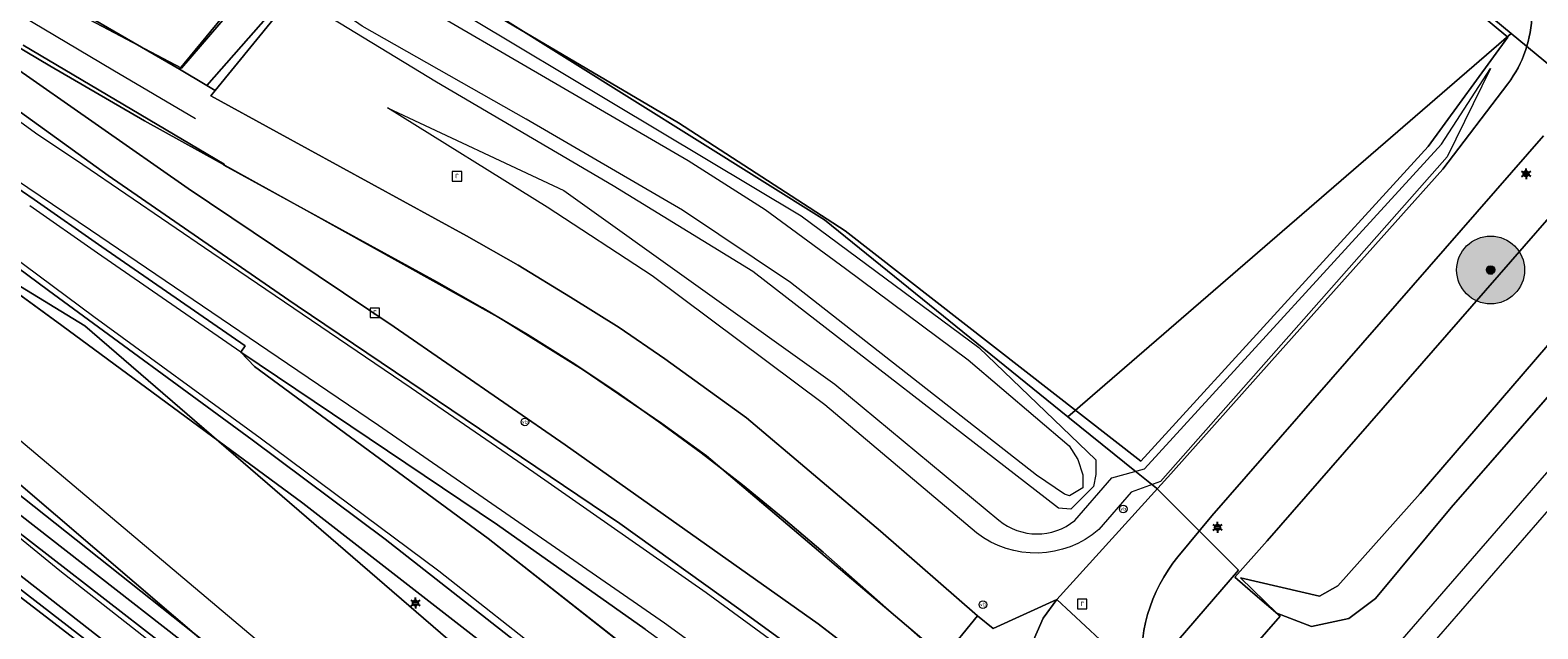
# Model space of a CAD drawing. Header units: millimetres. Extents: x 162876 to 168130, y 402614 to 405602.
# Tile 15 of 256: x 163959 to 164047, y 403104 to 403139. Entities that reach past the tile are written whole.
import ezdxf
from ezdxf.enums import TextEntityAlignment as Align

# ---------------------------------------------------------------- set-up
doc = ezdxf.new("R2010")
doc.units = ezdxf.units.MM
for name, color, linetype, lineweight in [('X-CA190022.004-UO-BGT_Ondergrond$0$GE_117_WGIGeleideconstructie_Grens_GEM', 253, 'X-CA190022.004-UO-BGT_Ondergrond$0$Vangrail', 9), ('X-CA190022.004-UO-BGT_Ondergrond$0$GE_201_SHDHek_Lijn_GEM', 253, 'X-CA190022.004-UO-BGT_Ondergrond$0$Hekwerk', 9), ('X-CA190022.004-UO-BGT_Ondergrond$0$GE_203_VGOHaag_Lijn_GEM', 253, 'X-CA190022.004-UO-BGT_Ondergrond$0$Heg', 9), ('X-CA190022.004-UO-BGT_Ondergrond$0$GE_208_SHDDraadraster_Lijn_GEM', 253, 'X-CA190022.004-UO-BGT_Ondergrond$0$RASTER', 9), ('X-CA190022.004-UO-BGT_Ondergrond$0$GE_214_Wegmarkering_Lijn_GEM', 253, 'Continuous', 9), ('X-CA190022.004-UO-BGT_Ondergrond$0$GE_244_Taludlijn_Lijn_GEM', 253, 'Continuous', 9), ('X-CA190022.004-UO-BGT_Ondergrond$0$GE_251_SPRTrein_as_Lijn_GEM', 253, 'Continuous', 9), ('X-CA190022.004-UO-BGT_Ondergrond$0$GE_311_WGDRijbaanRegionaleweg_Vlak_GEM', 253, 'Continuous', 9), ('X-CA190022.004-UO-BGT_Ondergrond$0$GE_314_WGDRijbaanLokaleweg_Vlak_GEM', 253, 'Continuous', 9), ('X-CA190022.004-UO-BGT_Ondergrond$0$GE_316_WGDFietspad_Vlak_GEM', 253, 'Continuous', 9), ('X-CA190022.004-UO-BGT_Ondergrond$0$GE_317_WGDVoetpad_Vlak_GEM', 253, 'Continuous', 9), ('X-CA190022.004-UO-BGT_Ondergrond$0$GE_366_OWGBerm_groenvoorziening_Vlak_GEM', 253, 'Continuous', 9), ('X-CA190022.004-UO-BGT_Ondergrond$0$GE_367_OWGBerm_groenvoorziening_grasenk_GEM', 253, 'Continuous', 9), ('X-CA190022.004-UO-BGT_Ondergrond$0$GE_401_OTDErf_Vlak_GEM', 253, 'Continuous', 9), ('X-CA190022.004-UO-BGT_Ondergrond$0$GE_461_BTDGraslandoverig_Vlak_GEM', 253, 'Continuous', 9), ('X-CA190022.004-UO-BGT_Ondergrond$0$GE_479_BTDGroenvoorziening_grasenkruida_GEM', 253, 'Continuous', 9), ('X-CA190022.004-UO-BGT_Ondergrond$0$GE_502_WTDWaterloop_Vlak_GEM', 253, 'Continuous', 9), ('X-CA190022.004-UO-BGT_Ondergrond$0$GE_504_WTDWaterloop_sloot_Vlak_GEM', 253, 'Continuous', 9), ('X-CA190022.004-UO-BGT_Ondergrond$0$GE_541_OWTOever_slootkant_Vlak_GEM', 253, 'Continuous', 9), ('X-CA190022.004-UO-BGT_Ondergrond$0$GE_661_SHDMuurGroterDan30cm_Vlak_GEM', 253, 'Continuous', 9), ('X-CA190022.004-UO-BGT_Ondergrond$0$GE_814_BRDVerkeersbord_Punt_GEM', 7, 'Continuous', 25), ('X-CA190022.004-UO-BGT_Ondergrond$0$GE_861_PALLichtmast_Punt_GEM', 202, 'Continuous', 25), ('X-CA190022.004-UO-BGT_Ondergrond$0$GE_885_PutInspectieofRioolput_Punt_GEM', 253, 'Continuous', 9), ('X-CA190022.004-UO-BGT_Ondergrond$0$N-WE-RI-PUT_INSPECTIE-S', 253, 'Continuous', 9), ('X-CA190022.004-UO-KAD_Percelen$0$B-WE-KG-GRENS_PERCEEL-GV', 150, 'Continuous', 9)]:
    doc.layers.add(name, color=color, linetype=linetype, lineweight=lineweight)
doc.layers.add('X-CA190022.004-UO-DWM_Beplanting_v0.1$0$B-WE-GR-BOOM-S AFKOMSTIG UIT BOMENBESTAND GEMEENTE', color=252, linetype='Continuous')
doc.styles.add('X-CA190022.004-UO-BGT_Ondergrond$0$NLCS-ISO', font='NLCS-ISO.ttf')
doc.linetypes.add('X-CA190022.004-UO-BGT_Ondergrond$0$Heg', pattern='A,5,-1.5,[2,dgnlstyle-meierijstad.shx,S=0.007937,R=45,X=0,Y=0],-1.5', length=8)
doc.linetypes.add('X-CA190022.004-UO-BGT_Ondergrond$0$Hekwerk', pattern='A,5,-1.5,[2,dgnlstyle-Veghel.shx,S=0.007937,R=0,X=0,Y=0],-1.5', length=8)
doc.linetypes.add('X-CA190022.004-UO-BGT_Ondergrond$0$RASTER', pattern='A,5,-1.5,[2,dgnlstyle-Veghel.shx,S=0.007937,R=0,X=0,Y=0],-1.5', length=8)
doc.linetypes.add('X-CA190022.004-UO-BGT_Ondergrond$0$Vangrail', pattern='A,10,-1.5,[3,dgnlstyle-Veghel.shx,S=0.007937,R=90,X=0,Y=0.5],-1,[3,dgnlstyle-Veghel.shx,S=0.007937,R=270,X=0,Y=-0.5],-1.5', length=14)

# ---------------------------------------------------------------- blocks, each defined once
blk = doc.blocks.new('X-CA190022.004-UO-BGT_Ondergrond$0$SIE-WEG_PAAL_VERKEERSBORD-SO')
at = {"linetype": 'ByBlock', "lineweight": 18}
blk.add_circle((0, 0), 1.5, dxfattribs=at)
at = {"linetype": 'ByBlock', "lineweight": 18, "style": 'X-CA190022.004-UO-BGT_Ondergrond$0$NLCS-ISO'}
blk.add_text('vb', height=1.5, dxfattribs=at).set_placement((0, 0.13), align=Align.MIDDLE_CENTER)
blk = doc.blocks.new('X-CA190022.004-UO-BGT_Ondergrond$0$IMGEOVerkeersbord')
at = {"xscale": 5, "yscale": 5, "zscale": 5}
blk.add_blockref('X-CA190022.004-UO-BGT_Ondergrond$0$SIE-WEG_PAAL_VERKEERSBORD-SO', (0, 0), dxfattribs=at)
blk = doc.blocks.new('X-CA190022.004-UO-BGT_Ondergrond$0$SRI-PUT_INSPECTIEPUT_RIOOLPUT-SO')
at = {"color": 0, "linetype": 'ByBlock', "lineweight": 18}
blk.add_lwpolyline([(-1.12, -1.12), (1.12, -1.12), (1.12, 1.12), (-1.12, 1.12)], close=True, dxfattribs=at)
at = {"color": 0, "linetype": 'ByBlock', "lineweight": 18, "style": 'X-CA190022.004-UO-BGT_Ondergrond$0$NLCS-ISO'}
blk.add_text('r', height=1.5, dxfattribs=at).set_placement((0, 0.28), align=Align.MIDDLE_CENTER)
blk = doc.blocks.new('X-CA190022.004-UO-BGT_Ondergrond$0$IMGEOInspectierioolput')
at = {"layer": 'X-CA190022.004-UO-BGT_Ondergrond$0$N-WE-RI-PUT_INSPECTIE-S', "xscale": 10, "yscale": 10, "zscale": 10}
blk.add_blockref('X-CA190022.004-UO-BGT_Ondergrond$0$SRI-PUT_INSPECTIEPUT_RIOOLPUT-SO', (0, 0), dxfattribs=at)
blk = doc.blocks.new('X-CA190022.004-UO-BGT_Ondergrond$0$N-SIE-WEG_LICHTMAST-SO')
h = blk.add_hatch(color=256)
h.paths.add_polyline_path([(1.16, 0.5, 0.658505), (-1.16, 0.5)])
h.paths.add_polyline_path([(-1.16, -0.5, 0.658505), (1.16, -0.5)])
at = {"flags": 128}
for points in [[(-2.19, 1.27), (-1.1, 0.63)], [(-1.16, 0.5), (1.16, 0.5)], [(0, 1.27), (0, 2.53)], [(1.1, 0.63), (2.19, 1.27)], [(-2.19, -1.27), (-1.1, -0.63)], [(-1.16, -0.5), (1.16, -0.5)], [(0, -1.27), (0, -2.53)], [(2.19, -1.27), (1.1, -0.63)]]:
    blk.add_lwpolyline(points, dxfattribs=at)
at = {"ltscale": 0.5}
blk.add_circle((0, 0), 1.27, dxfattribs=at)
at = {"style": 'X-CA190022.004-UO-BGT_Ondergrond$0$NLCS-ISO'}
blk.add_attdef('TYPE', text='', height=1.8, dxfattribs=at).set_placement((0, 2.53), align=Align.BOTTOM_CENTER)
blk = doc.blocks.new('X-CA190022.004-UO-BGT_Ondergrond$0$IMGEOLichtmastpaal')
at = {"xscale": 5, "yscale": 5, "zscale": 5}
blk.add_blockref('X-CA190022.004-UO-BGT_Ondergrond$0$N-SIE-WEG_LICHTMAST-SO', (0, 6.4), dxfattribs=at)
blk = doc.blocks.new('X-CA190022.004-UO-DWM_Beplanting_v0.1$0$SGR-BOOM_01-SO')
at = {"linetype": 'ByBlock', "lineweight": 18}
h = blk.add_hatch(color=0, dxfattribs=at)
h.dxf.hatch_style = 1
edge = h.paths.add_edge_path()
edge.add_arc((0, 0), 0.25, 0, 360)
at = {"color": 0, "linetype": 'ByBlock', "lineweight": 18}
for radius in [2, 0.25]:
    blk.add_circle((0, 0), radius, dxfattribs=at)
blk = doc.blocks.new('X-CA190022.004-UO-DWM_Beplanting_v0.1$0$IMGEOBoom')
at = {"transparency": 33554457}
h = blk.add_hatch(color=256, dxfattribs=at)
h.dxf.hatch_style = 1
edge = h.paths.add_edge_path()
edge.add_arc((0, 0), 100, 0, 360)
edge = h.paths.add_edge_path(flags=17)
edge.add_arc((0, 0), 12.5, 0, 360)
h = blk.add_hatch()
h.set_pattern_fill('ANGLE', color=256)
h.set_pattern_definition([(0, (0, 0), (0, 6.985), [5.08, -1.905]), (90, (0, 0), (-6.985, 4e-16), [5.08, -1.905])])
edge = h.paths.add_edge_path(flags=17)
edge.add_arc((0, 0), 12.5, 0, 360)
at = {"xscale": 50, "yscale": 50, "zscale": 50}
blk.add_blockref('X-CA190022.004-UO-DWM_Beplanting_v0.1$0$SGR-BOOM_01-SO', (0, 0), dxfattribs=at)

msp = doc.modelspace()

# ---------------------------------------------------------------- linework, layer by layer
at = {"layer": 'X-CA190022.004-UO-BGT_Ondergrond$0$GE_117_WGIGeleideconstructie_Grens_GEM'}
for p, q in [((163960.551, 403121.41), (163949.159, 403129.71)), ((163974.748, 403110.932), (163960.551, 403121.41)), ((163990.477, 403098.694), (163974.748, 403110.932))]:
    msp.add_line(p, q, dxfattribs=at)
at = {"layer": 'X-CA190022.004-UO-BGT_Ondergrond$0$GE_201_SHDHek_Lijn_GEM'}
for p, q in [((163977.489, 403144.798), (163996.881, 403133.356)), ((164045.712, 403138.399), (164043.882, 403139.919)), ((164041.024, 403131.952), (164045.712, 403138.399)), ((163996.881, 403133.356), (164006.696, 403126.975)), ((164024.112, 403113.414), (164041.024, 403131.952)), ((164006.696, 403126.975), (164024.112, 403113.414))]:
    msp.add_line(p, q, dxfattribs=at)
at = {"layer": 'X-CA190022.004-UO-BGT_Ondergrond$0$GE_203_VGOHaag_Lijn_GEM'}
for p, q in [((163957.441, 403136.855), (163967.993, 403129.482)), ((163967.993, 403129.482), (163975.661, 403124.326))]:
    msp.add_line(p, q, dxfattribs=at)
at = {"layer": 'X-CA190022.004-UO-BGT_Ondergrond$0$GE_208_SHDDraadraster_Lijn_GEM'}
for p, q in [((163975.661, 403124.326), (163980.128, 403121.322)), ((163980.128, 403121.322), (163990.198, 403114.381)), ((163990.198, 403114.381), (164005.092, 403103.832)), ((164005.092, 403103.832), (164018.347, 403093.643))]:
    msp.add_line(p, q, dxfattribs=at)
at = {"layer": 'X-CA190022.004-UO-BGT_Ondergrond$0$GE_214_Wegmarkering_Lijn_GEM'}
for p, q in [((163958.151, 403139.693), (163963.566, 403136.469)), ((163963.566, 403136.469), (163968.434, 403133.596)), ((163959.013, 403132.74), (163955.021, 403135.62)), ((163961.799, 403130.863), (163959.013, 403132.74)), ((163957.05, 403130.556), (163962.241, 403127.045)), ((163969.39, 403125.678), (163961.799, 403130.863)), ((163962.435, 403121.908), (163952.692, 403129.159)), ((163962.663, 403125.664), (163958.666, 403128.462)), ((163962.241, 403127.045), (163972.68, 403119.958)), ((163971.101, 403119.837), (163962.663, 403125.664)), ((163981.138, 403117.703), (163969.39, 403125.678)), ((163972.234, 403114.771), (163962.435, 403121.908)), ((163972.68, 403119.958), (163979.211, 403115.525)), ((163986.224, 403109.663), (163971.101, 403119.837)), ((163971.911, 403118.992), (163985.663, 403108.847)), ((163988.361, 403112.741), (163981.138, 403117.703)), ((163979.211, 403115.525), (163996.051, 403103.873)), ((163982.759, 403106.926), (163972.234, 403114.771)), ((163998.501, 403105.657), (163988.361, 403112.741)), ((163994.921, 403103.512), (163986.224, 403109.663)), ((163985.663, 403108.847), (163998.28, 403098.935)), ((163998.515, 403094.523), (163982.759, 403106.926)), ((164006.643, 403099.715), (163998.501, 403105.657)), ((163996.051, 403103.873), (164005.89, 403096.759))]:
    msp.add_line(p, q, dxfattribs=at)
at = {"layer": 'X-CA190022.004-UO-BGT_Ondergrond$0$GE_244_Taludlijn_Lijn_GEM'}
for p, q in [((164041.817, 403132.095), (164044.697, 403136.556)), ((164044.697, 403136.556), (164042.137, 403131.34)), ((163989.149, 403128.38), (163979.735, 403134.231)), ((163979.735, 403134.231), (163990.116, 403129.364)), ((164024.314, 403112.962), (164041.817, 403132.095)), ((164042.137, 403131.34), (164025.264, 403112.205)), ((163990.116, 403129.364), (164006.078, 403117.952)), ((163995.317, 403124.335), (163989.149, 403128.38)), ((163944.75, 403125.898), (163982.184, 403094.34)), ((164005.495, 403116.734), (163995.317, 403124.335)), ((164040.559, 403111.505), (164048.682, 403120.943)), ((164050.212, 403119.657), (164042.371, 403110.676)), ((164006.078, 403117.952), (164015.742, 403109.934)), ((164014.422, 403109.186), (164005.495, 403116.734)), ((163960.433, 403106.952), (163951.824, 403113.958)), ((164022.4, 403112.436), (164024.314, 403112.962)), ((164020.214, 403109.915), (164022.4, 403112.436)), ((164025.264, 403112.205), (164023.542, 403111.591)), ((164023.542, 403111.591), (164021.632, 403109.385)), ((164035.708, 403106.055), (164040.559, 403111.505)), ((164042.371, 403110.676), (164037.927, 403105.311)), ((163968.951, 403100.272), (163960.433, 403106.952)), ((164032.108, 403104.445), (164029.968, 403106.539)), ((164029.968, 403106.539), (164034.621, 403105.461)), ((164034.621, 403105.461), (164035.708, 403106.055)), ((164037.927, 403105.311), (164036.358, 403104.131)), ((164034.152, 403103.665), (164032.108, 403104.445)), ((164036.358, 403104.131), (164034.152, 403103.665))]:
    msp.add_line(p, q, dxfattribs=at)
at = {"layer": 'X-CA190022.004-UO-BGT_Ondergrond$0$GE_244_Taludlijn_Lijn_GEM', "extrusion": (0, 0, -1)}
msp.add_arc((-164017.906, 403113.665), 5.674, 228.95771, 307.8803, dxfattribs=at)
at = {"layer": 'X-CA190022.004-UO-BGT_Ondergrond$0$GE_244_Taludlijn_Lijn_GEM'}
msp.add_arc((164017.99, 403112.639), 3.517, 230.27595, 309.2372, dxfattribs=at)
at = {"layer": 'X-CA190022.004-UO-BGT_Ondergrond$0$GE_251_SPRTrein_as_Lijn_GEM'}
for p, q in [((164037.8, 403100.957), (164052.484, 403117.879)), ((164038.973, 403100.006), (164053.628, 403116.892))]:
    msp.add_line(p, q, dxfattribs=at)
at = {"layer": 'X-CA190022.004-UO-BGT_Ondergrond$0$GE_311_WGDRijbaanRegionaleweg_Vlak_GEM', "flags": 128}
for points in [[(163955.065, 403136.181), (163963.278, 403130.238), (163973.934, 403122.89), (163974.409, 403122.57), (163993.429, 403109.739), (164000.422, 403104.701), (164006.115, 403100.56)], [(163985.663, 403108.847), (163998.28, 403098.935), (164013.687, 403086.22), (164019.938, 403080.905), (164017.816, 403078.439), (164017.337, 403077.882), (164017.262, 403077.977), (164017.355, 403078.103), (164013.529, 403081.379), (163995.891, 403096.032), (163979.592, 403108.808), (163971.758, 403114.67), (163959.772, 403123.476), (163950.626, 403130.246)], [(163956.841, 403130.246), (163958.927, 403128.828), (163962.92, 403126.033), (163971.357, 403120.207), (163971.101, 403119.837), (163971.911, 403118.992), (163985.663, 403108.847)], [(163994.921, 403103.512), (163986.224, 403109.663), (163971.101, 403119.837), (163971.357, 403120.207), (163962.92, 403126.033), (163958.927, 403128.828), (163956.841, 403130.246)], [(163994.921, 403103.512), (163999.653, 403100.092), (164006.644, 403094.912), (164012.295, 403090.546), (164017.137, 403086.652), (164021.645, 403082.889), (164019.938, 403080.905), (164013.687, 403086.22), (163998.28, 403098.935), (163985.663, 403108.847), (163971.911, 403118.992), (163971.101, 403119.837), (163986.224, 403109.663), (163994.921, 403103.512)]]:
    msp.add_lwpolyline(points, dxfattribs=at)
at = {"layer": 'X-CA190022.004-UO-BGT_Ondergrond$0$GE_314_WGDRijbaanLokaleweg_Vlak_GEM', "flags": 128}
for points in [[(164024.229, 403100.545), (164019.151, 403105.265), (164025.864, 403112.663), (164031.821, 403119.337), (164041.89, 403130.62), (164045.72, 403135.652)], [(164047.819, 403132.591), (164034.346, 403117.133), (164028.292, 403110.187), (164026.284, 403107.778)], [(164019.151, 403105.265), (164018.343, 403104.164), (164017.649, 403102.536), (164017.462, 403101.178), (164017.397, 403099.732), (164017.822, 403098.132), (164018.446, 403096.972), (164019.134, 403095.895), (164019.912, 403095.037), (164019.662, 403095.157), (164012.494, 403101.859), (164014.487, 403104.297), (164015.404, 403103.54), (164019.151, 403105.265)], [(164019.151, 403105.265), (164024.229, 403100.545), (164024.73, 403099.031), (164025.258, 403097.639), (164025.738, 403096.866), (164026.216, 403096.104), (164027.249, 403094.907), (164028.694, 403093.592), (164029.475, 403093.004), (164026.384, 403089.259), (164022.495, 403092.731), (164019.912, 403095.037), (164019.134, 403095.895), (164018.446, 403096.972), (164017.822, 403098.132), (164017.397, 403099.732), (164017.462, 403101.178), (164017.649, 403102.536), (164018.343, 403104.164), (164019.151, 403105.265)]]:
    msp.add_lwpolyline(points, dxfattribs=at)
at = {"layer": 'X-CA190022.004-UO-BGT_Ondergrond$0$GE_314_WGDRijbaanLokaleweg_Vlak_GEM'}
for centre, radius, start, end in [((164040.174, 403139.864), 6.964, 322.78071, 359.37991), ((164033.561, 403101.802), 9.416, 140.6062, 187.67257)]:
    msp.add_arc(centre, radius, start, end, dxfattribs=at)
at = {"layer": 'X-CA190022.004-UO-BGT_Ondergrond$0$GE_316_WGDFietspad_Vlak_GEM', "flags": 128}
for points in [[(163962.509, 403139.406), (163967.484, 403136.512), (163967.487, 403136.516), (163969.091, 403135.557), (163969.585, 403135.261)], [(163969.585, 403135.261), (163969.326, 403134.946), (163973.195, 403132.815), (163984.388, 403126.693), (163987.435, 403124.968), (163990.518, 403123.065), (163993.378, 403121.287), (163996.071, 403119.44), (164000.887, 403115.96), (164008.781, 403109.284), (164014.487, 403104.297), (164012.494, 403101.859), (163998.533, 403113.73), (163995.897, 403115.633), (163991.262, 403118.788), (163986.435, 403121.788), (163986.033, 403122.021), (163975.135, 403128.083), (163965.427, 403133.463), (163959.852, 403136.703), (163957.048, 403138.382)]]:
    msp.add_lwpolyline(points, dxfattribs=at)
at = {"layer": 'X-CA190022.004-UO-BGT_Ondergrond$0$GE_317_WGDVoetpad_Vlak_GEM', "flags": 128}
for points in [[(163972.997, 403139.433), (163972.713, 403139.662), (163969.091, 403135.557), (163967.487, 403136.516), (163969.977, 403139.542), (163970.296, 403139.924), (163971.26, 403141.08), (163973.087, 403139.697), (163973.165, 403139.638), (163973.116, 403139.578), (163972.997, 403139.433)], [(163972.997, 403139.433), (163969.585, 403135.261), (163969.091, 403135.557), (163972.713, 403139.662), (163972.997, 403139.433)]]:
    msp.add_lwpolyline(points, dxfattribs=at)
at = {"layer": 'X-CA190022.004-UO-BGT_Ondergrond$0$GE_366_OWGBerm_groenvoorziening_Vlak_GEM', "flags": 128}
msp.add_lwpolyline([(164050.212, 403119.657), (164042.371, 403110.676), (164037.927, 403105.311), (164036.358, 403104.131), (164034.152, 403103.665), (164032.108, 403104.445), (164029.968, 403106.539), (164034.621, 403105.461), (164035.708, 403106.055), (164040.559, 403111.505), (164048.682, 403120.943), (164059.286, 403133.257), (164060.936, 403132.053), (164054.379, 403124.429), (164050.212, 403119.657)], dxfattribs=at)
at = {"layer": 'X-CA190022.004-UO-BGT_Ondergrond$0$GE_367_OWGBerm_groenvoorziening_grasenk_GEM', "flags": 128}
for points in [[(163957.048, 403138.382), (163959.852, 403136.703), (163965.427, 403133.463), (163975.135, 403128.083), (163986.033, 403122.021), (163986.435, 403121.788), (163991.262, 403118.788), (163995.897, 403115.633), (163998.533, 403113.73), (164012.494, 403101.859), (164019.662, 403095.157), (164019.912, 403095.037), (164022.495, 403092.731), (164021.202, 403091.234), (164018.347, 403093.643), (164005.092, 403103.832), (163990.198, 403114.381), (163980.128, 403121.322), (163975.661, 403124.326), (163967.993, 403129.482), (163957.441, 403136.855)], [(163957.441, 403136.855), (163967.993, 403129.482), (163975.661, 403124.326)], [(163975.661, 403124.326), (163980.128, 403121.322), (163990.198, 403114.381), (164005.092, 403103.832), (164018.347, 403093.643), (164021.202, 403091.234), (164022.495, 403092.731), (164026.384, 403089.259), (164024.848, 403087.398), (164025.231, 403087.056), (164024.425, 403086.118), (164022.859, 403087.473), (164018.257, 403091.362), (164017.134, 403092.247), (164014.056, 403094.671), (164010.782, 403097.134), (164006.115, 403100.56), (164000.422, 403104.701), (163993.429, 403109.739), (163974.409, 403122.57), (163973.934, 403122.89), (163963.278, 403130.238), (163955.065, 403136.181)], [(164026.284, 403107.778), (164028.292, 403110.187), (164034.346, 403117.133), (164047.819, 403132.591)], [(163948.49, 403130.221), (163949.351, 403131.211), (163950.406, 403130.409), (163950.626, 403130.246), (163959.772, 403123.476), (163971.758, 403114.67), (163979.592, 403108.808), (163995.891, 403096.032), (164013.529, 403081.379), (164017.355, 403078.103), (164017.262, 403077.977), (164017.337, 403077.882), (164019.021, 403076.486), (164022.704, 403073.552), (164058.231, 403042.158)], [(164058.262, 403040.438), (164036.514, 403059.82), (164021.837, 403072.213), (164017.807, 403075.616), (164016.653, 403076.591), (164013.889, 403078.924), (164012.875, 403079.78), (164007.713, 403084.139), (163990.477, 403098.694), (163974.748, 403110.932), (163960.551, 403121.41), (163949.159, 403129.71), (163948.49, 403130.221)], [(164048.682, 403120.943), (164040.559, 403111.505), (164035.708, 403106.055), (164034.621, 403105.461), (164029.968, 403106.539), (164032.108, 403104.445), (164034.152, 403103.665), (164036.358, 403104.131), (164037.927, 403105.311), (164042.371, 403110.676), (164050.212, 403119.657)]]:
    msp.add_lwpolyline(points, dxfattribs=at)
at = {"layer": 'X-CA190022.004-UO-BGT_Ondergrond$0$GE_367_OWGBerm_groenvoorziening_grasenk_GEM', "extrusion": (0, 0, -1)}
msp.add_arc((-164033.561, 403101.802), 9.416, 352.32743, 39.3938, dxfattribs=at)
at = {"layer": 'X-CA190022.004-UO-BGT_Ondergrond$0$GE_401_OTDErf_Vlak_GEM', "flags": 128}
msp.add_lwpolyline([(164043.882, 403139.919), (164045.712, 403138.399), (164041.024, 403131.952), (164024.112, 403113.414), (164006.696, 403126.975), (163996.881, 403133.356), (163977.489, 403144.798)], dxfattribs=at)
at = {"layer": 'X-CA190022.004-UO-BGT_Ondergrond$0$GE_461_BTDGraslandoverig_Vlak_GEM', "flags": 128}
for points in [[(163962.979, 403145.657), (163969.977, 403139.542), (163967.487, 403136.516), (163967.484, 403136.512), (163962.509, 403139.406)], [(163928.614, 403135.623), (163944.546, 403122.688), (163957.69, 403111.711), (163973.959, 403098.803), (163989.618, 403086.721), (163992.448, 403084.452), (163994.22, 403082.458), (163989.144, 403086.011), (163973.214, 403098.434), (163957.07, 403111.044), (163943.773, 403121.787), (163927.727, 403134.642), (163928.614, 403135.623)], [(164004.353, 403070.984), (163987.708, 403084.053), (163971.577, 403096.136), (163955.258, 403108.891), (163941.891, 403119.407), (163925.952, 403132.681), (163927.096, 403133.946), (163942.936, 403120.728), (163956.594, 403110.308), (163972.816, 403097.727), (163988.737, 403085.446), (164005.373, 403072.551), (164004.353, 403070.984)], [(164003.925, 403070.335), (163987.111, 403083.332), (163971.277, 403095.677), (163954.786, 403108.416), (163941.398, 403118.598), (163925.181, 403131.829), (163925.952, 403132.681), (163941.891, 403119.407), (163955.258, 403108.891), (163971.577, 403096.136), (163987.708, 403084.053), (164004.353, 403070.984), (164003.925, 403070.335)], [(163949.159, 403129.71), (163960.551, 403121.41), (163974.748, 403110.932), (163990.477, 403098.694), (164007.713, 403084.139), (164005.373, 403072.551), (163988.737, 403085.446), (163972.816, 403097.727), (163956.594, 403110.308)], [(163957.07, 403111.044), (163973.214, 403098.434), (163989.144, 403086.011), (163994.22, 403082.458), (163992.448, 403084.452), (163989.618, 403086.721), (163973.959, 403098.803), (163957.69, 403111.711)]]:
    msp.add_lwpolyline(points, dxfattribs=at)
at = {"layer": 'X-CA190022.004-UO-BGT_Ondergrond$0$GE_479_BTDGroenvoorziening_grasenkruida_GEM', "flags": 128}
for points in [[(164021.456, 403112.63), (164021.313, 403111.925), (164019.978, 403110.585), (164019.25, 403110.638), (164001.261, 403124.595), (163993.033, 403129.627), (163982.623, 403135.745), (163974.999, 403140.382), (163973.257, 403141.702), (163972.721, 403142.352), (163972.444, 403144.497), (163972.54, 403146.614), (163972.892, 403146.461), (163973.525, 403146.186), (164004.105, 403127.874), (164014.567, 403120.11), (164021.459, 403113.493), (164021.456, 403112.63)], [(163977.489, 403144.798), (163996.881, 403133.356), (164006.696, 403126.975), (164024.112, 403113.414), (164041.024, 403131.952), (164045.712, 403138.399), (164043.882, 403139.919)], [(164045.72, 403135.652), (164041.89, 403130.62), (164031.821, 403119.337), (164025.864, 403112.663), (164019.151, 403105.265), (164015.404, 403103.54), (164014.487, 403104.297), (164008.781, 403109.284), (164000.887, 403115.96), (163996.071, 403119.44), (163993.378, 403121.287), (163990.518, 403123.065), (163987.435, 403124.968), (163984.388, 403126.693), (163973.195, 403132.815), (163969.326, 403134.946), (163969.585, 403135.261), (163972.997, 403139.433)]]:
    msp.add_lwpolyline(points, dxfattribs=at)
at = {"layer": 'X-CA190022.004-UO-BGT_Ondergrond$0$GE_479_BTDGroenvoorziening_grasenkruida_GEM', "extrusion": (0, 0, -1)}
msp.add_arc((-164040.174, 403139.864), 6.964, 180.62009, 217.21929, dxfattribs=at)
at = {"layer": 'X-CA190022.004-UO-BGT_Ondergrond$0$GE_502_WTDWaterloop_Vlak_GEM', "flags": 128}
msp.add_lwpolyline([(163912.681, 403118.013), (163924.961, 403131.586), (163942.357, 403117.523), (163986.895, 403083.244), (164012.34, 403063.661), (163988.433, 403055.253)], dxfattribs=at)
at = {"layer": 'X-CA190022.004-UO-BGT_Ondergrond$0$GE_504_WTDWaterloop_sloot_Vlak_GEM', "flags": 128}
msp.add_lwpolyline([(163973.076, 403145.339), (163997.447, 403131.132), (164001.981, 403128.232), (164006.703, 403124.765), (164013.931, 403119.376), (164019.887, 403114.318), (164020.387, 403113.514), (164020.69, 403112.607), (164020.686, 403111.842), (164019.897, 403111.361), (164019.602, 403111.456), (164017.965, 403112.576), (164003.462, 403123.936), (163997.102, 403128.206), (163987.897, 403133.555), (163978.253, 403139.045), (163975.789, 403140.77), (163973.759, 403142.733), (163973.338, 403143.513), (163973.161, 403144.308), (163973.076, 403145.339)], dxfattribs=at)
at = {"layer": 'X-CA190022.004-UO-BGT_Ondergrond$0$GE_541_OWTOever_slootkant_Vlak_GEM', "flags": 128}
for points in [[(163972.892, 403146.461), (163973.525, 403146.186), (164004.105, 403127.874), (164014.567, 403120.11), (164021.459, 403113.493), (164021.456, 403112.63), (164021.313, 403111.925), (164019.978, 403110.585), (164019.25, 403110.638), (164001.261, 403124.595), (163993.033, 403129.627), (163982.623, 403135.745), (163974.999, 403140.382), (163973.257, 403141.702), (163972.721, 403142.352), (163972.444, 403144.497), (163972.54, 403146.614), (163972.892, 403146.461)], [(163973.076, 403145.339), (163997.447, 403131.132), (164001.981, 403128.232), (164006.703, 403124.765), (164013.931, 403119.376), (164019.887, 403114.318), (164020.387, 403113.514), (164020.69, 403112.607), (164020.686, 403111.842), (164019.897, 403111.361), (164019.602, 403111.456), (164017.965, 403112.576), (164003.462, 403123.936), (163997.102, 403128.206), (163987.897, 403133.555), (163978.253, 403139.045), (163975.789, 403140.77), (163973.759, 403142.733), (163973.338, 403143.513), (163973.161, 403144.308), (163973.076, 403145.339)]]:
    msp.add_lwpolyline(points, dxfattribs=at)
at = {"layer": 'X-CA190022.004-UO-BGT_Ondergrond$0$GE_661_SHDMuurGroterDan30cm_Vlak_GEM', "flags": 128}
msp.add_lwpolyline([(164012.34, 403063.661), (163986.895, 403083.244), (163942.357, 403117.523), (163924.961, 403131.586), (163925.181, 403131.829), (163941.398, 403118.598), (163954.786, 403108.416), (163971.277, 403095.677), (163987.111, 403083.332), (164003.925, 403070.335), (164012.34, 403063.661)], dxfattribs=at)
at = {"layer": 'X-CA190022.004-UO-KAD_Percelen$0$B-WE-KG-GRENS_PERCEEL-GV', "flags": 128}
for points in [[(163986.805, 403056.602), (163988.881, 403059.062), (164005.008, 403078.166), (163983.216, 403090.521), (163948.726, 403120.039), (163918.572, 403145.78), (163896.276, 403164.94), (163884.246, 403175.487), (163864.145, 403195.719), (163856.763, 403203.077), (163846.648, 403211.559), (163832.005, 403224.052), (163804.154, 403247.719), (163777.26, 403270.884), (163751.827, 403292.379), (163718.294, 403320.865), (163693, 403339.322), (163678.617, 403351.124), (163657.149, 403369.562), (163628.476, 403394.003)], [(163832.005, 403224.052), (163846.648, 403211.559), (163856.763, 403203.077), (163864.145, 403195.719), (163884.246, 403175.487), (163896.276, 403164.94), (163918.572, 403145.78), (163948.726, 403120.039), (163983.216, 403090.521), (164005.008, 403078.166), (164007.974, 403081.606), (163961.91, 403121.39), (163953.603, 403126.462), (163938.264, 403137.97), (163916.342, 403155.991), (163884.498, 403183.483), (163808.515, 403248.408)], [(164124.144, 403210.021), (164113.537, 403198.916), (164086.457, 403170.565), (164058.713, 403139.694), (164052.698, 403133), (164031.54, 403108.707), (164029.643, 403106.577), (164030.703, 403105.659), (164032.311, 403104.265), (164019.847, 403089.967), (164030.484, 403080.863), (164063.752, 403119.175), (164078.609, 403136.396), (164086.328, 403144.903), (164094.411, 403154.328), (164122.152, 403184.202), (164126.647, 403188.852), (164140.305, 403202.406), (164151.485, 403213.147)], [(163950.972, 403148.683), (163958.92, 403141.707), (163962.213, 403139.418), (163967.598, 403136.566), (163971.386, 403140.995), (163973.192, 403147.657), (163987.804, 403173.587), (163992.826, 403182.499), (163997.274, 403190.392), (164002.602, 403194.402), (164007.717, 403196.092), (164012.586, 403196.489), (164025.53, 403196.047), (164053.928, 403195.784), (164053.307, 403194.256), (164078.696, 403196.309), (164113.537, 403198.916), (164124.144, 403210.021)], [(163971.386, 403140.995), (163967.598, 403136.566), (163962.213, 403139.418)], [(163958.273, 403137.927), (163970.126, 403130.903), (163970.089, 403130.861), (163982.64, 403123.97), (163985.333, 403122.451), (163987.989, 403120.867), (163990.605, 403119.219), (163993.18, 403117.508), (163995.713, 403115.734), (163998.202, 403113.9), (164000.645, 403112.005), (164003.042, 403110.051), (164005.39, 403108.04), (164019.797, 403095.322), (164029.854, 403106.99), (164025.025, 403111.817), (164023.854, 403112.764), (164019.807, 403116.013), (164005.48, 403127.627), (163986.647, 403139.42)], [(163953.603, 403126.462), (163961.91, 403121.39), (164007.974, 403081.606), (164017.162, 403092.265), (164019.797, 403095.322), (164005.39, 403108.04), (164003.042, 403110.051), (164000.645, 403112.005), (163998.202, 403113.9), (163995.713, 403115.734), (163993.18, 403117.508), (163990.605, 403119.219), (163987.989, 403120.867), (163985.333, 403122.451), (163982.64, 403123.97), (163970.089, 403130.861), (163970.126, 403130.903), (163958.273, 403137.927)]]:
    msp.add_lwpolyline(points, dxfattribs=at)
for points in [[(164052.698, 403133), (164058.713, 403139.694), (164049.598, 403147.218), (164038.06, 403156.738), (164017.52, 403173.686), (164015.179, 403175.618), (164011.76, 403178.439), (164006.241, 403171.486), (164045.923, 403138.62)], [(163987.804, 403173.587), (163973.192, 403147.657), (163980.651, 403143.091), (163986.647, 403139.42), (164005.48, 403127.627), (164019.807, 403116.013), (164045.923, 403138.62), (164006.241, 403171.486), (164001.609, 403165.649)], [(164019.807, 403116.013), (164023.854, 403112.764), (164025.025, 403111.817), (164029.854, 403106.99), (164019.797, 403095.322), (164017.162, 403092.265), (164019.847, 403089.967), (164032.311, 403104.265), (164030.703, 403105.659), (164029.643, 403106.577), (164031.54, 403108.707), (164052.698, 403133), (164045.923, 403138.62)]]:
    msp.add_lwpolyline(points, close=True, dxfattribs=at)

# ---------------------------------------------------------------- block references
at = {"layer": 'X-CA190022.004-UO-BGT_Ondergrond$0$GE_814_BRDVerkeersbord_Punt_GEM', "xscale": 0.03, "yscale": 0.03, "zscale": 0.02}
for p in [(163987.828, 403115.721), (164023.07, 403110.592), (164014.801, 403104.954)]:
    msp.add_blockref('X-CA190022.004-UO-BGT_Ondergrond$0$IMGEOVerkeersbord', p, dxfattribs=at)
at = {"layer": 'X-CA190022.004-UO-BGT_Ondergrond$0$GE_861_PALLichtmast_Punt_GEM', "xscale": 0.025, "yscale": 0.025, "zscale": 0.025}
for p in [(164046.792, 403130.187), (164028.619, 403109.349), (163981.382, 403104.89)]:
    msp.add_blockref('X-CA190022.004-UO-BGT_Ondergrond$0$IMGEOLichtmastpaal', p, dxfattribs=at)
at = {"layer": 'X-CA190022.004-UO-BGT_Ondergrond$0$GE_885_PutInspectieofRioolput_Punt_GEM', "xscale": 0.025, "yscale": 0.025, "zscale": 0.025}
for p in [(163983.835, 403130.197), (163978.995, 403122.155), (164020.652, 403104.987)]:
    msp.add_blockref('X-CA190022.004-UO-BGT_Ondergrond$0$IMGEOInspectierioolput', p, dxfattribs=at)
at = {"layer": 'X-CA190022.004-UO-DWM_Beplanting_v0.1$0$B-WE-GR-BOOM-S AFKOMSTIG UIT BOMENBESTAND GEMEENTE', "xscale": 0.02, "yscale": 0.02, "zscale": 0.02}
msp.add_blockref('X-CA190022.004-UO-DWM_Beplanting_v0.1$0$IMGEOBoom', (164044.704, 403124.678), dxfattribs=at)

doc.saveas('drawing.dxf')
